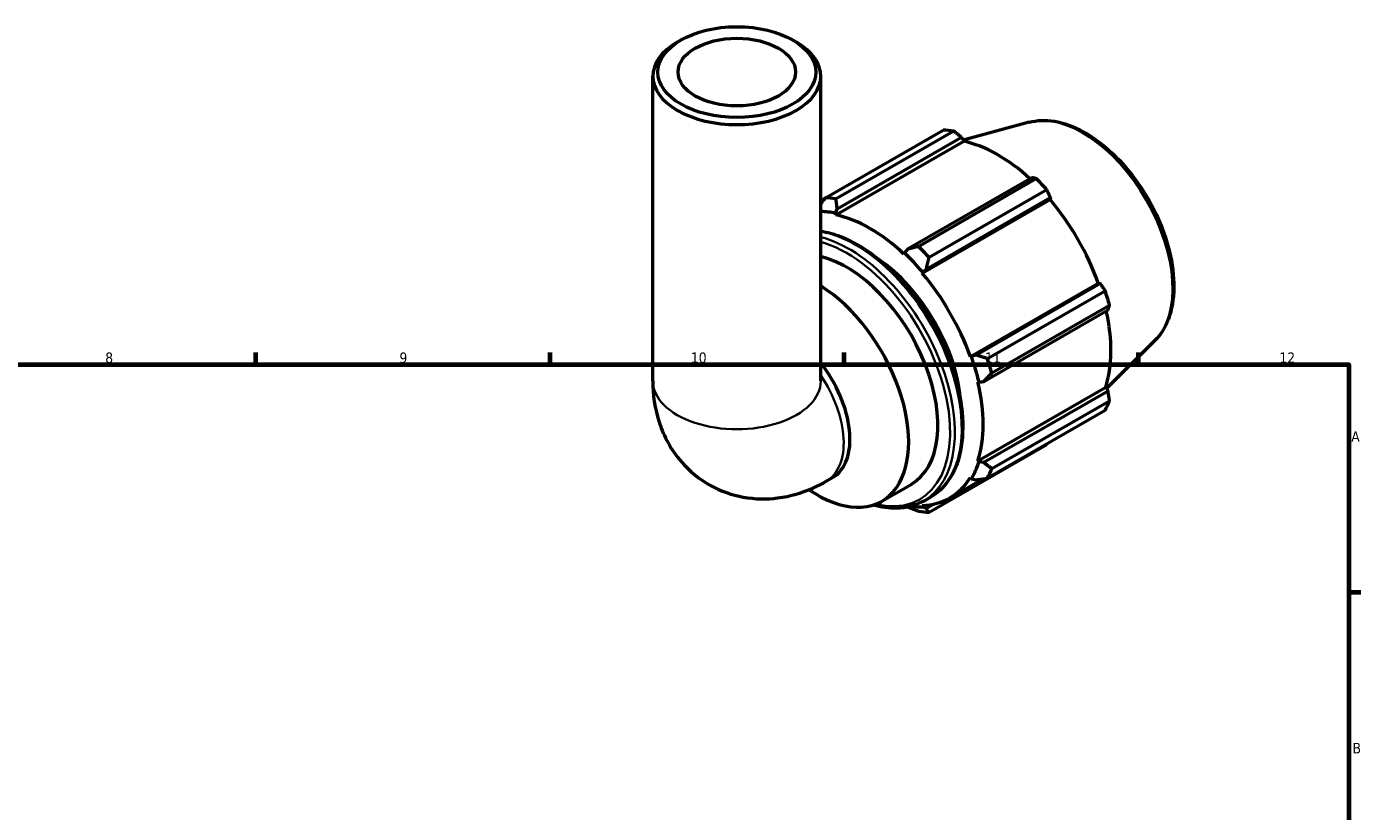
# Model space of a CAD drawing. Header units: millimetres. Extents: x 0 to 931, y 0 to 935.
# Tile 6 of 6: x 506 to 824, y 468 to 655. Entities that reach past the tile are written whole.
import ezdxf

# ---------------------------------------------------------------- set-up
doc = ezdxf.new("R2010")
doc.units = ezdxf.units.MM
for name, color, linetype, lineweight in [('Border (ISO)', 7, 'Continuous', 70), ('Visible (ISO)', 7, 'Continuous', 50), ('Visible Narrow (ISO)', 7, 'Continuous', 35)]:
    doc.layers.add(name, color=color, linetype=linetype, lineweight=lineweight)
doc.styles.add('Note Text (ISO)', font='tahoma.ttf')

# ---------------------------------------------------------------- blocks, each defined once
blk = doc.blocks.new('Borders Default Border')
at = {"layer": 'Border (ISO)'}
for p, q in [((560.67, 574), (560.67, 576.9)), ((630.75, 574), (630.75, 576.9)), ((700.83, 574), (700.83, 576.9)), ((770.92, 574), (770.92, 576.9)), ((821, 519.75), (823.9, 519.75))]:
    blk.add_line(p, q, dxfattribs=at)
at = {"layer": 'Border (ISO)', "flags": 128}
blk.add_lwpolyline([(20, 20), (20, 574), (821, 574), (821, 20), (20, 20)], dxfattribs=at)
at = {"layer": 'Border (ISO)', "color": 232, "true_color": 0xca0064, "char_height": 2.5, "attachment_point": 7, "style": 'Note Text (ISO)'}
for s, insert in [('8', (524.81, 574.34)), ('9', (594.88, 574.35)), ('10', (664.29, 574.35)), ('11', (734.37, 574.4)), ('12', (804.46, 574.4)), ('A', (821.59, 555.62)), ('B', (821.89, 481.38))]:
    blk.add_mtext(s, dxfattribs=dict(at, insert=insert))

msp = doc.modelspace()

# ---------------------------------------------------------------- linework, layer by layer
at = {"layer": 'Visible (ISO)'}
for p, q in [((661.8934, 651.3196), (661.0416, 650.8253)), ((688.5828, 651.3196), (689.4346, 650.8253)), ((655.2381, 570.1147), (655.2381, 642.7129)), ((695.2381, 570.1147), (695.2381, 642.7129)), ((696.3367, 613.7321), (724.3828, 629.8828)), ((726.9138, 629.6374), (698.8676, 613.4867)), ((744.8788, 631.7454), (729.1372, 627.4761)), ((698.8371, 609.6917), (729.2822, 627.2239)), ((699.1554, 611.1353), (728.738, 628.1708)), ((728.738, 628.1708), (729.2822, 627.2239)), ((745.4764, 618.5318), (715.8938, 601.4963)), ((718.5009, 602.1806), (746.5471, 618.3313)), ((696.25, 613.6202), (695.2381, 613.0375)), ((720.3759, 596.7687), (749.9585, 613.8042)), ((749.078, 615.6618), (721.0318, 599.5111)), ((749.9585, 613.8042), (749.8395, 613.3063)), ((695.2381, 612.5515), (695.5743, 612.7451)), ((698.75, 610.0616), (699.1554, 611.1353)), ((719.3944, 595.7741), (749.8395, 613.3063)), ((698.8371, 609.6917), (698.75, 610.0616)), ((715.8938, 601.4963), (715.1396, 600.6235)), ((715.1396, 600.6235), (715.0524, 600.354)), ((719.3944, 595.7741), (719.5283, 595.9944)), ((719.5283, 595.9944), (720.3759, 596.7687)), ((730.8603, 575.9146), (761.3054, 593.4468)), ((761.7942, 593.3041), (732.2116, 576.2686)), ((734.9147, 575.4653), (762.9609, 591.616)), ((761.3054, 593.4468), (761.7942, 593.3041)), ((764.0092, 588.0861), (735.9631, 571.9353)), ((734.0682, 570.0173), (763.6508, 587.0528)), ((774.8115, 579.7664), (763.274, 568.3498)), ((731.1175, 575.9213), (730.8603, 575.9146)), ((732.2116, 576.2686), (731.1175, 575.9213)), ((732.6589, 569.8587), (732.9354, 569.8003)), ((732.9354, 569.8003), (734.0682, 570.0173)), ((732.6589, 551.1109), (763.1039, 568.643)), ((763.6508, 567.7002), (734.0682, 550.6647)), ((763.1039, 568.643), (763.6508, 567.7002)), ((762.9609, 563.0637), (734.9147, 546.913)), ((735.9631, 549.2356), (764.0092, 565.3863)), ((721.0318, 538.8565), (749.078, 555.0072)), ((732.9354, 550.8509), (732.6589, 551.1109)), ((734.0682, 550.6647), (732.9354, 550.8509)), ((696.5325, 546.2174), (698.0313, 547.0805)), ((725.9729, 542.2497), (733.8102, 546.763)), ((730.8603, 547.1264), (731.1175, 546.8235)), ((731.1175, 546.8235), (732.2116, 546.5517)), ((709.7742, 541.4378), (716.7274, 545.4419)), ((719.5283, 540.098), (719.3944, 540.4724)), ((719.7484, 541.504), (721.3983, 542.4541)), ((722.4016, 540.8497), (720.3759, 539.6831)), ((720.3759, 539.6831), (719.5283, 540.098))]:
    msp.add_line(p, q, dxfattribs=at)
for major_axis in [(18.8, 0), (14, 0)]:
    msp.add_ellipse((675.2381, 643.6939), major_axis=major_axis, ratio=0.5758617, dxfattribs=at)
for centre, major_axis, ratio, start_param, end_param in [((675.2381, 642.7129), (-20, 0), 0.5758617, 5.50163969, 10.20632358), ((736.7304, 592.445), (-20.4603, 35.5299), 0.57809312, 5.84515614, 5.93968373), ((737.3898, 592.8247), (19.0281, -33.0428), 0.57809312, 2.06964335, 2.66356082), ((736.7304, 592.445), (20.4603, -35.5299), 0.57809312, 1.91816532, 2.01269291), ((708.6842, 576.2943), (-20.4603, 35.5299), 0.57809312, 5.84515614, 5.93968373), ((706.9448, 575.2926), (-19.2327, 33.3981), 0.57809312, 5.80515347, 5.9437403), ((737.3898, 592.8247), (19.0281, -33.0428), 0.57809312, 1.26729742, 1.87816265), ((706.9448, 575.2926), (-19.0281, 33.0428), 0.57809312, 5.19428823, 5.80515347), ((708.6842, 576.2943), (-20.4603, 35.5299), 0.57809312, 5.05975798, 5.15428557), ((701.3822, 572.0893), (15.3452, -26.6474), 0.57809312, 0, 2.64460161), ((706.9448, 575.2926), (15.3452, -26.6474), 0.57809312, 0.86684142, 2.27475124), ((706.9448, 575.2926), (19.2327, -33.3981), 0.57809312, 1.87816265, 2.05269558), ((706.9448, 575.2926), (-19.0281, 33.0428), 0.57809312, 4.40889007, 5.01975531), ((694.429, 568.0852), (15.3452, -26.6474), 0.57809312, 5.40738361, 8.60409284), ((736.7304, 592.445), (20.4603, -35.5299), 0.57809312, 1.13276716, 1.22729475), ((737.3898, 592.8247), (19.0281, -33.0428), 0.57809312, 0.48189925, 1.07597742), ((706.9448, 575.2926), (19.2327, -33.3981), 0.57809312, 1.09276449, 1.26729742), ((708.6842, 576.2943), (-20.4603, 35.5299), 0.57809312, 4.27435981, 4.3688874), ((688.0506, 564.4122), (9.9806, -17.3317), 0.57809312, 0, 1.82500033), ((706.9448, 575.2926), (-19.0281, 33.0428), 0.57809312, 3.62349191, 4.23435714), ((736.7304, 592.445), (20.4603, -35.5299), 0.57809312, 0.34736899, 0.44189659), ((706.9448, 575.2926), (19.2327, -33.3981), 0.57809312, 0.30736633, 0.48189925), ((706.9448, 575.2926), (19.0281, -33.0428), 0.57809312, 5.9796864, 6.59055163), ((708.6842, 576.2943), (20.4603, -35.5299), 0.57809312, 0.34736899, 0.44189659), ((706.9448, 575.2926), (19.2327, -33.3981), 0.57809312, 5.86655144, 5.9796864), ((708.6842, 576.2943), (20.4603, -35.5299), 0.57809312, 5.84515614, 5.93968373)]:
    msp.add_ellipse(centre, major_axis=major_axis, ratio=ratio, start_param=start_param, end_param=end_param, dxfattribs=at)
for points, weights in [([(728.738, 628.1708), (727.8482, 628.8912), (726.9138, 629.6374)], [1.00175240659, 1.00128459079, 1]), ([(746.5471, 618.3313), (746.0045, 618.4357), (745.4764, 618.5318)], [1, 1.0012845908, 1.0017524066]), ([(696.3367, 613.7321), (695.7752, 613.0076), (695.2381, 612.3077)], [1.01739177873, 1.01406683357, 1.01040107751]), ([(699.1554, 611.1353), (699.0031, 612.2804), (698.8676, 613.4867)], [1.00642677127, 1.01230769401, 1.01739177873]), ([(749.9585, 613.8042), (749.5309, 614.7162), (749.078, 615.6618)], [1.0017524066, 1.0012845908, 1]), ([(718.5009, 602.1806), (717.1594, 601.8249), (715.8938, 601.4963)], [1.01739177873, 1.01230769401, 1.00642677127]), ([(720.3759, 596.7687), (720.6858, 598.1054), (721.0318, 599.5111)], [1.00642677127, 1.01230769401, 1.01739177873]), ([(762.9609, 591.616), (762.3693, 592.4794), (761.7942, 593.3041)], [1, 1.0012845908, 1.0017524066]), ([(763.6508, 587.0528), (763.83, 587.561), (764.0092, 588.0861)], [1.00175240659, 1.00128459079, 1]), ([(734.9147, 575.4653), (733.5242, 575.8686), (732.2116, 576.2686)], [1.01739177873, 1.01230769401, 1.00642677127]), ([(734.0682, 570.0173), (734.9849, 570.9502), (735.9631, 571.9353)], [1.00642677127, 1.01230769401, 1.01739177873]), ([(764.0092, 565.3863), (763.83, 566.569), (763.6508, 567.7002)], [1, 1.00128459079, 1.00175240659]), ([(749.078, 555.0072), (749.1009, 555.0514), (749.1237, 555.0954)], [1, 1.00006474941, 1.00012742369]), ([(735.9631, 549.2356), (734.9849, 549.9582), (734.0682, 550.6647)], [1.01739177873, 1.01230769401, 1.00642677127]), ([(732.2116, 546.5517), (733.5242, 546.7221), (734.9147, 546.913)], [1.00642677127, 1.01230769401, 1.01739177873]), ([(715.9943, 540.0777), (717.2125, 539.5933), (718.5009, 539.1019)], [1.00688950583, 1.01250824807, 1.01739177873]), ([(721.0318, 538.8565), (720.6858, 539.2717), (720.3759, 539.6831)], [1.01739177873, 1.01230769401, 1.00642677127])]:
    msp.add_rational_spline(points, weights, degree=2, dxfattribs=at)
for points, knots in [([(744.8788, 631.7454), (746.7562, 632.2546), (748.7887, 632.3169), (753.1363, 631.6011), (755.4653, 630.7458), (760.1462, 628.1753), (762.497, 626.4264), (766.9274, 622.2468), (769.0065, 619.8174), (772.6945, 614.5322), (774.3047, 611.6792), (776.908, 605.8193), (777.9006, 602.8134), (779.1626, 596.9224), (779.4291, 594.0387), (779.1663, 588.6715), (778.6369, 586.1855), (776.9677, 582.3928), (776.0037, 580.946), (774.8115, 579.7664)], [5.65088645, 5.65088645, 5.65088645, 5.65088645, 5.94146716, 5.94146716, 6.26007761, 6.26007761, 6.59097, 6.59097, 6.92117176, 6.92117176, 7.24985706, 7.24985706, 7.57862168, 7.57862168, 7.9089938, 7.9089938, 8.23961481, 8.23961481, 8.49014791, 8.49014791, 8.49014791, 8.49014791]), ([(695.2381, 605.8082), (696.7646, 605.5756), (698.3337, 605.1465), (702.6231, 603.4849), (705.3753, 601.8972), (710.7244, 597.8095), (713.3201, 595.308), (718.0905, 589.6532), (720.2653, 586.5022), (723.9809, 579.866), (725.5216, 576.3823), (727.8156, 569.4245), (728.5679, 565.9516), (729.1995, 559.3568), (729.0775, 556.2363), (727.9481, 550.6716), (726.9428, 548.2238), (724.3953, 544.6604), (723.0014, 543.3774), (721.3983, 542.4541)], [5.93208664, 5.93208664, 5.93208664, 5.93208664, 6.12158598, 6.12158598, 6.44464186, 6.44464186, 6.76833078, 6.76833078, 7.09138449, 7.09138449, 7.41419272, 7.41419272, 7.73731596, 7.73731596, 8.06106771, 8.06106771, 8.38367753, 8.38367753, 8.64131351, 8.64131351, 8.64131351, 8.64131351]), ([(655.2381, 570.1147), (655.2381, 566.9334), (655.6485, 563.5551), (657.8633, 556.9494), (659.5277, 553.7346), (663.9299, 548.6562), (666.3108, 546.6863), (671.4424, 543.8498), (674.131, 542.9217), (679.6179, 541.9225), (682.3944, 541.9126), (688.0649, 542.6253), (690.8544, 543.4958), (694.4635, 545.0926), (695.5228, 545.636), (696.5325, 546.2174)], [3.14159265, 3.14159265, 3.14159265, 3.14159265, 3.45575192, 3.45575192, 3.73087193, 3.73087193, 3.93905172, 3.93905172, 4.13210804, 4.13210804, 4.34107563, 4.34107563, 4.59749133, 4.59749133, 4.71238898, 4.71238898, 4.71238898, 4.71238898]), ([(719.7484, 541.504), (717.8413, 540.4058), (715.6428, 539.8216), (711.5082, 539.7321), (709.6405, 539.9935), (707.7312, 540.5388)], [2.358128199, 2.358128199, 2.358128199, 2.358128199, 2.664594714, 2.664594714, 2.895656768, 2.895656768, 2.895656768, 2.895656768])]:
    msp.add_open_spline(points, degree=3, knots=knots, dxfattribs=at)
at = {"layer": 'Visible Narrow (ISO)'}
for centre, major_axis, ratio, start_param, end_param in [((757.5565, 604.4379), (-15.139, 26.2893), 0.57809312, 3.29275825, 6.13201971), ((703.5978, 573.3652), (17.8005, -30.911), 0.57809312, 0, 2.69595557), ((701.9479, 572.4151), (17.8005, -30.911), 0.57809312, 0, 2.62739384), ((701.3822, 572.0893), (17.4013, -30.2178), 0.57809312, 5.78444301, 8.89315157), ((675.2381, 570.1147), (20, 0), 0.5758617, 3.14159265, 6.28318531), ((686.5518, 563.549), (9.9806, -17.3317), 0.57809312, 0, 1.69673919)]:
    msp.add_ellipse(centre, major_axis=major_axis, ratio=ratio, start_param=start_param, end_param=end_param, dxfattribs=at)

# ---------------------------------------------------------------- block references
msp.add_blockref('Borders Default Border', (0, 0))

doc.saveas('drawing.dxf')
